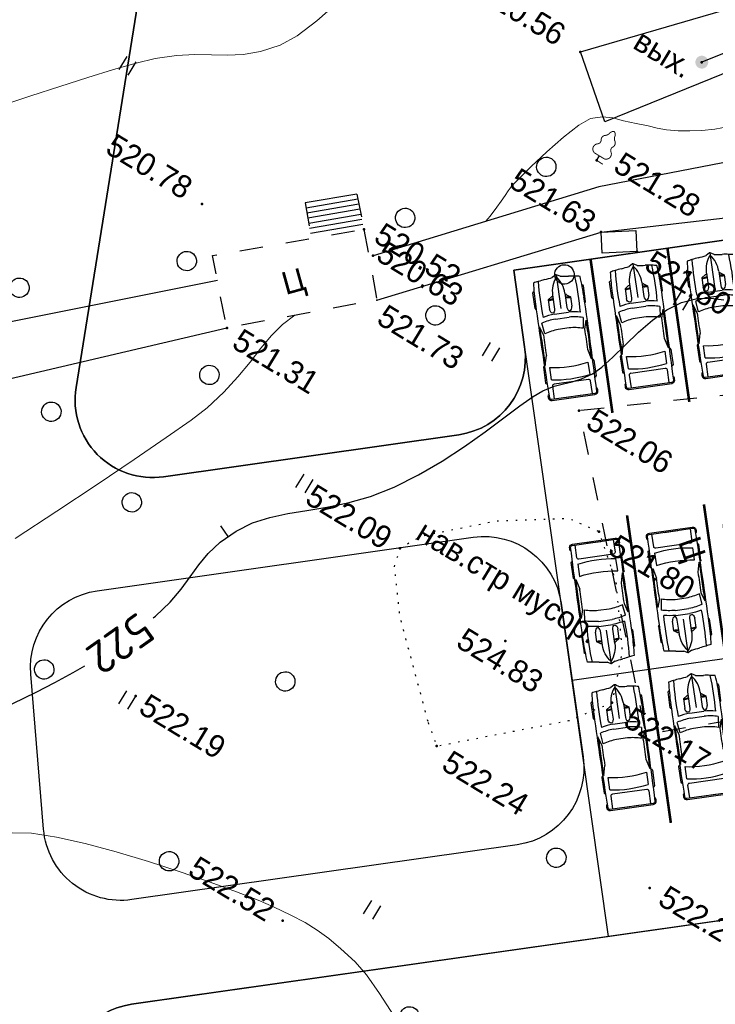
# Model space of a CAD drawing. Header units: millimetres. Extents: x 0 to 1576219, y -334896 to 156638.
# Tile 12 of 63: x 346062 to 372937, y -176973 to -138936. Entities that reach past the tile are written whole.
import ezdxf
from ezdxf import colors
from ezdxf.entities.mleader import LeaderData, LeaderLine
from ezdxf.math import Vec2, Vec3

# ---------------------------------------------------------------- set-up
doc = ezdxf.new("R2010")
doc.units = ezdxf.units.MM
for name, pattern in [('Д_ТРОТ_ТРУБА', [3, 1.5, -1.5]), ('ДОРОГИ_СТРОЯЩ', [9, 8, -1]), ('Контура низ откосов  Штриховая 0.1-0.5 - - - - - - -', [0.6, 0.1, -0.5])]:
    doc.linetypes.add(name, pattern=pattern)
for name, color, linetype in [('(004) Точки рельефа', 7, 'Continuous'), ('(004a) Точки рельефа (отк.)', 7, 'Continuous'), ('(014) Водопровод', 5, 'ИК_Водопровод -------в--------'), ('(022) Возд. Линии', 7, 'Continuous'), ('(025) Дорога', 7, 'Continuous'), ('(031) Горизонтали', 42, 'Continuous'), ('(035) Откосы', 7, 'Continuous'), ('(036) Растительность', 7, 'Continuous'), ('(038) Деревья', 7, 'Continuous'), ('(039) Земля', 7, 'Continuous'), ('C-TOPO-MAJR', 9, 'Continuous')]:
    doc.layers.add(name, color=color, linetype=linetype)
doc.layers.add('(032) Горизонтали утолщенные', color=32, linetype='Continuous', lineweight=30)
doc.layers.add('(042) Бергштрих', color=32, linetype='Continuous', lineweight=30)
doc.layers.add('К1', color=7, linetype='Continuous', lineweight=40, true_color=0x076e4b)
doc.styles.add('BM-431', font='txt')
doc.styles.add('D-431', font='txt')
doc.styles.add('GOST', font='isocpeur.ttf')
doc.styles.add('СПДС', font='isocpeur.ttf')
doc.linetypes.add('GAZ_VOZDUSH', pattern='A,1,-2,["~",Standard,S=3,R=0,X=-1.5,Y=-1.5],-1,10', length=14)
doc.linetypes.add('ИК_Водопровод -------в--------', pattern='A,9,-0.6,["В",Standard,S=1.2,R=0,X=0,Y=-0.6],-1.2', length=10.8)
doc.linetypes.add('ОТКОСЫ_НЕУКР', pattern='A,0.5,["|",Standard,S=1.2,R=0,X=0,Y=-1.2],1,["|",Standard,S=0.5,R=0,X=0,Y=-0.5],0.5', length=2)
doc.linetypes.add('ОТКОСЫ_НЕУКР1', pattern='A,0.5,["|",Standard,S=-1.2,R=0,X=0,Y=1.2],1,["|",Standard,S=-0.5,R=0,X=0,Y=0.5],0.5', length=2)
doc.linetypes.add('ОТКОСЫ_УКРЕП', pattern='A,0.5,["|",Standard,S=1.2,R=0,X=0,Y=-1.2],0.8,[".",Standard,S=1,R=0.1,X=0.1,Y=-1.2],0.1,["|",Standard,S=0.5,R=0,X=0,Y=-0.5],0', length=1.4)
doc.linetypes.add('ПОДПОРНАЯ СТЕНКА', pattern='A,2,["V",Standard,S=1.2,R=0,X=0,Y=-1.2],0.2,["V",Standard,S=0.8,R=0,X=0,Y=-0.8],0.25,["V",Standard,S=0.3,R=0,X=0,Y=-0.3],0.25', length=2.7)

# ---------------------------------------------------------------- blocks, each defined once
blk = doc.blocks.new('d')
at = {"layer": '(038) Деревья'}
blk.add_ellipse((0, 0), major_axis=(0.265, 0.265), ratio=1, start_param=5.497787, end_param=11.780972, dxfattribs=at)
blk = doc.blocks.new('I04010')
for p, q in [((-0.412273, 0.007146), (-0.412273, 1.207146)), ((0.387727, 1.207146), (0.387727, 0.007146))]:
    blk.add_line(p, q)
blk = doc.blocks.new('karagach-flat-63')
at = {"layer": '(038) Деревья', "const_width": 0.0375}
for points in [[(-0.208, 1.009, 0.181567), (-0.117, 1.159, 0.303004)], [(0, 1.312, 0.246034), (-0.117, 1.159, 0.489079)], [(0, 1.312, -0.246034), (0.117, 1.159, -0.489079)], [(0.208, 1.009, -0.181567), (0.117, 1.159, -0.303004)], [(-0.315, 0.559, 0.383603), (-0.255, 0.753, 0.352912)], [(-0.208, 1.009, 0.430853), (-0.255, 0.753, 0.548276)], [(0.208, 1.009, -0.430853), (0.255, 0.753, -0.548276)], [(0.315, 0.559, -0.383603), (0.255, 0.753, -0.352912)], [(-0.315, 0.559, 0.626949), (-0.218, 0.206, 0.702465)], [(0.315, 0.559, -0.626949), (0.218, 0.206, -0.702465)]]:
    blk.add_lwpolyline(points, format="xyb", dxfattribs=at)
for points in [[(0, 0.206), (-0.218, 0.206)], [(0, 0), (0, 0.206)], [(0, 0.206), (0.218, 0.206)], [(0, 0), (0.281, 0)]]:
    blk.add_lwpolyline(points, dxfattribs=at)
at = {"layer": '(038) Деревья'}
blk.add_lwpolyline([(0, 0), (0, 0.206)], dxfattribs=at)
blk = doc.blocks.new('A$C05d28b1e')
at = {"layer": '(014) Водопровод', "linetype": 'ByBlock'}
h = blk.add_hatch(color=0, dxfattribs=at)
edge = h.paths.add_edge_path()
edge.add_arc((-90348, -74918), 250, 0, 360)
at = {"layer": '(004) Точки рельефа', "color": 7, "linetype": 'ByBlock', "lineweight": -2}
for p in [(-90348, -74918), (-94563, -77018), (-91848, -80273), (-88693, -82473), (-90266, -82549), (-98152, -87219), (-87406, -88886), (-104004, -89623), (-84317, -92479), (-100697, -93219), (-90561, -97025), (-85224, -97971), (-80460, -97859), (-85379, -102811), (-75507, -103224), (-96325, -107205), (-86968, -111673)]:
    blk.add_point(p, dxfattribs=at)
at = {"layer": '(004) Точки рельефа', "color": 7}
blk.add_point((-96304, -89290), dxfattribs=at)
at = {"layer": '(004a) Точки рельефа (отк.)', "color": 7, "linetype": 'ByBlock', "lineweight": -2}
blk.add_point((-97320, -87907), dxfattribs=at)
at = {"layer": '(014) Водопровод', "linetype": 'GAZ_VOZDUSH', "ltscale": 600, "flags": 128}
blk.add_lwpolyline([(-44342, -33518), (-44199, -33721), (-51302, -39257), (-66135, -51011), (-83417, -65659), (-90348, -74918)], dxfattribs=at)
at = {"layer": '(025) Дорога', "linetype": 'Д_ТРОТ_ТРУБА', "ltscale": 600, "flags": 128}
for points in [[(-82343, -85020), (-87406, -88886), (-78715, -98237), (-74438, -94524)], [(-99094, -86195), (-98142, -87230)], [(-98152, -87219), (-98152, -87219), (-96302, -89288), (-100697, -93219), (-102628, -91119), (-98152, -87219)], [(-100618, -87522), (-99704, -88571)]]:
    blk.add_lwpolyline(points, dxfattribs=at)
at = {"layer": '(025) Дорога', "ltscale": 600}
for points in [[(-99094, -86195), (-100618, -87522)], [(-98959, -86342), (-100486, -87673)], [(-98823, -86489), (-100355, -87824)], [(-98688, -86636), (-100224, -87974)], [(-98552, -86784), (-100092, -88125)], [(-98417, -86931), (-99961, -88276)], [(-98282, -87078), (-99829, -88427)]]:
    blk.add_lwpolyline(points, dxfattribs=at)
at = {"layer": '(031) Горизонтали', "color": 42, "linetype": 'Continuous', "lineweight": 0, "ltscale": 600}
for points in [[(-112585, -90395), (-111820, -89491), (-111055, -88596), (-110314, -87743), (-109620, -86965), (-108999, -86297), (-108472, -85773), (-107829, -85234), (-107239, -84834), (-106687, -84514), (-106161, -84213), (-105648, -83869), (-105135, -83423), (-104608, -82813), (-104242, -82168), (-103891, -81274), (-103548, -80199)], [(-94291, -84513), (-94250, -84245), (-94208, -83813), (-94181, -83528), (-94161, -83263), (-94162, -83051), (-94132, -82790), (-94052, -82437), (-93891, -81790), (-93671, -80987), (-93416, -80166), (-93149, -79463), (-92895, -79018), (-92535, -78711), (-92162, -78544), (-91752, -78425), (-91284, -78261), (-90849, -78095), (-90499, -77986), (-90158, -77863), (-89748, -77656), (-89368, -77431), (-88978, -77178), (-88577, -76876), (-88165, -76504)], [(-97657, -114192), (-97004, -113822), (-96109, -113450), (-95034, -113085), (-93838, -112734), (-92583, -112407), (-91329, -112110), (-90137, -111853), (-89069, -111643), (-88184, -111489), (-87544, -111398), (-86799, -111323), (-86183, -111285), (-85632, -111288), (-85083, -111334), (-84474, -111429), (-83740, -111574), (-83102, -111778), (-82300, -112133), (-81367, -112592)]]:
    blk.add_lwpolyline(points, dxfattribs=at)
at = {"layer": '(032) Горизонтали утолщенные', "color": 32, "linetype": 'Continuous', "lineweight": 30, "ltscale": 600}
blk.add_lwpolyline([(-97313, -104272), (-97275, -104164), (-97068, -103413), (-96963, -102759), (-96912, -102168), (-96870, -101605), (-96788, -101035), (-96619, -100424), (-96316, -99738), (-95936, -99141), (-95479, -98615), (-94962, -98127), (-94399, -97645), (-93804, -97136), (-93192, -96566), (-92578, -95905), (-91977, -95118), (-91417, -94226), (-90916, -93294), (-90473, -92360), (-90083, -91460), (-89744, -90633), (-89454, -89916), (-89209, -89345), (-89007, -88959), (-88727, -88582), (-88466, -88308), (-88214, -88066), (-87963, -87787), (-87704, -87402), (-87527, -86988), (-87365, -86436), (-87201, -85793), (-87018, -85106), (-86802, -84423), (-86534, -83791), (-86199, -83256), (-85758, -82813), (-85311, -82528), (-84853, -82325)], dxfattribs=at)
at = {"layer": '(035) Откосы', "linetype": 'ОТКОСЫ_НЕУКР', "ltscale": 600}
blk.add_lwpolyline([(-43467, -33713), (-50228, -38972), (-65716, -51272), (-69386, -54487), (-82461, -65521), (-92351, -78829), (-94563, -77018), (-83792, -65233), (-70933, -54336), (-66615, -50729), (-55308, -41565), (-45031, -33845), (-46804, -31485)], dxfattribs=at)
at = {"layer": '(035) Откосы', "linetype": 'ОТКОСЫ_НЕУКР1', "ltscale": 600}
for points in [[(-50986, -41802), (-59240, -47211), (-69359, -56302), (-77751, -66219), (-85575, -75948), (-91245, -81100), (-97320, -87907)], [(-96304, -89290), (-90266, -82549), (-83981, -77658), (-77327, -68971), (-66727, -56448), (-57800, -48932), (-50342, -42474)], [(-113250, -105099), (-111868, -104186), (-100697, -93219)]]:
    blk.add_lwpolyline(points, dxfattribs=at)
at = {"layer": '(035) Откосы', "linetype": 'ПОДПОРНАЯ СТЕНКА', "ltscale": 600, "flags": 128}
blk.add_lwpolyline([(-90266, -82549), (-89153, -81794), (-88693, -82473), (-89806, -83228)], close=True, dxfattribs=at)
at = {"layer": '(035) Откосы', "linetype": 'ОТКОСЫ_УКРЕП', "ltscale": 600}
blk.add_lwpolyline([(-114488, -103345), (-101971, -91834)], dxfattribs=at)
at = {"layer": '(039) Земля', "linetype": 'Контура низ откосов  Штриховая 0.1-0.5 - - - - - - -', "ltscale": 600, "flags": 128}
blk.add_lwpolyline([(-86134, -102214), (-85379, -102811), (-81529, -99320), (-80460, -97859), (-81142, -95971), (-82766, -93773), (-84317, -92479), (-85585, -92655), (-87908, -94181), (-90103, -96202), (-90561, -97025), (-90388, -97739), (-89186, -99301), (-86134, -102214)], dxfattribs=at)
at = {"layer": '(042) Бергштрих', "color": 32, "linetype": 'Continuous', "lineweight": 30, "ltscale": 600}
blk.add_line((-96468, -100081), (-96925, -99879), dxfattribs=at)
at = {"layer": '(022) Возд. Линии', "xscale": 1000, "yscale": 1000, "zscale": 1000}
blk.add_blockref('karagach-flat-63', (-91848, -80273), dxfattribs=at)
at = {"layer": '(036) Растительность', "linetype": 'Continuous', "xscale": 500, "yscale": 500, "zscale": 500}
for p in [(-86209, -83498), (-109232, -86861), (-91492, -89011), (-95009, -97107), (-96519, -107808), (-84224, -109819)]:
    blk.add_blockref('I04010', p, dxfattribs=at)
at = {"layer": '(038) Деревья', "linetype": 'Continuous', "xscale": 1000, "yscale": 1000, "zscale": 1000}
for p in [(-93382, -81495), (-90625, -84681), (-97018, -86011), (-94059, -88621), (-103362, -91817), (-100331, -95124), (-108351, -96055), (-104812, -99510), (-100336, -100886), (-91676, -103719), (-79191, -104102), (-99876, -108160), (-91906, -111987), (-80857, -112285)]:
    blk.add_blockref('d', p, dxfattribs=at)
at = {"layer": '(004) Точки рельефа', "linetype": 'ByBlock', "char_height": 875, "attachment_point": 4, "style": 'D-431'}
for s, insert in [('520.56', (-99044, -76893)), ('521.28', (-91146, -79858)), ('521.63', (-94269, -82475)), ('521.80', (-88150, -82485)), ('520.52', (-97637, -86997)), ('522.06', (-86906, -88881)), ('520.78', (-108282, -89448)), ('521.73', (-95902, -89638)), ('521.80', (-83650, -92591)), ('521.31', (-100195, -93342)), ('522.09', (-94662, -97007)), ('522.17', (-79684, -97975)), ('524.83', (-86793, -98718)), ('522.24', (-84816, -103059)), ('522.29', (-74959, -103175)), ('522.19', (-95951, -107265)), ('522.52', (-91067, -111637))]:
    blk.add_mtext(s, dxfattribs=dict(at, insert=insert))
at = {"layer": '(004a) Точки рельефа (отк.)', "linetype": 'ByBlock', "insert": (-97195, -87557), "char_height": 875, "attachment_point": 4, "style": 'D-431'}
blk.add_mtext('520.63', dxfattribs=at)
at = {"layer": '(014) Водопровод', "color": 0, "linetype": 'Continuous', "style": 'BM-431'}
blk.add_text('вых.', height=875, dxfattribs=at).set_placement((-92965, -75840))
at = {"layer": '(025) Дорога', "linetype": 'ДОРОГИ_СТРОЯЩ', "style": 'BM-431'}
for rotation, p in [(46.7599, (-99416, -90956)), (320.1904, (-81516, -91227))]:
    blk.add_text('Ц', height=875, rotation=rotation, dxfattribs=at).set_placement(p)
at = {"layer": '(039) Земля', "linetype": 'Continuous', "style": 'BM-431'}
blk.add_text('нав.стр мусор.', height=875, dxfattribs=at).set_placement((-90292, -96399))
at = {"layer": 'C-TOPO-MAJR', "color": 32, "linetype": 'Continuous', "lineweight": 30, "insert": (-97887, -105784), "char_height": 1250, "width": 2398.75, "attachment_point": 5, "rotation": 246.6211, "style": 'СПДС', "bg_fill": 3, "box_fill_scale": 1.254, "bg_fill_color": 256, "bg_fill_true_color": 13158600, "bg_fill_transparency": 0}
blk.add_mtext('522', dxfattribs=at)
at = {"layer": '(031) Горизонтали', "color": 42, "linetype": 'Continuous', "lineweight": 0, "ltscale": 600}
blk.add_lwpolyline([(-103469, -104421), (-102640, -102682), (-101843, -100990), (-101116, -99423), (-100498, -98059), (-100029, -96977), (-99748, -96256), (-99503, -95406), (-99347, -94618), (-99245, -93887), (-99163, -93209), (-99067, -92578), (-98925, -91988), (-98703, -91436)], dxfattribs=at)
at = {"layer": '(032) Горизонтали утолщенные', "color": 32, "linetype": 'Continuous', "lineweight": 30, "ltscale": 600}
blk.add_lwpolyline([(-104827, -116816), (-104753, -116675), (-104597, -116378), (-104363, -115951), (-104079, -115468), (-103838, -115105), (-103421, -114507), (-102872, -113727), (-102234, -112823), (-101553, -111850), (-100871, -110863), (-100232, -109919), (-99680, -109073), (-99260, -108380), (-98862, -107682), (-98610, -107232)], dxfattribs=at)
blk = doc.blocks.new('*U310')
at = {"color": 7, "true_color": 0xffffff, "const_width": 100}
blk.add_lwpolyline([(-3000, 0), (3000, 0)], dxfattribs=at)
blk = doc.blocks.new('*U311')
at = {"color": 0, "linetype": 'ByBlock', "lineweight": -2, "transparency": 16777216}
for p in [(0, 33000), (0, 30000), (0, 27000), (0, 24000), (0, 21000), (0, 18000), (0, 15000), (0, 12000), (0, 9000), (0, 6000), (0, 3000), (0, 0)]:
    blk.add_blockref('*U310', p, dxfattribs=at)
blk = doc.blocks.new('*U312')
at = {"color": 7, "true_color": 0xffffff, "const_width": 100}
blk.add_lwpolyline([(-3000, 0), (3000, 0)], dxfattribs=at)
blk = doc.blocks.new('*U313')
at = {"color": 0, "linetype": 'ByBlock', "lineweight": -2, "transparency": 16777216}
for p in [(0, 30000), (0, 27000), (0, 24000), (0, 21000), (0, 18000), (0, 15000), (0, 12000), (0, 9000), (0, 6000), (0, 3000), (0, 0)]:
    blk.add_blockref('*U312', p, dxfattribs=at)
blk = doc.blocks.new('*U320')
at = {"color": 7, "true_color": 0xffffff, "const_width": 100}
blk.add_lwpolyline([(-3000, 0), (3000, 0)], dxfattribs=at)
blk = doc.blocks.new('*U323')
at = {"color": 0, "linetype": 'ByBlock', "lineweight": -2, "transparency": 16777216}
for p in [(0, 30000), (0, 27000), (0, 24000), (0, 21000), (0, 18000), (0, 15000), (0, 12000), (0, 9000), (0, 6000), (0, 3000), (0, 0)]:
    blk.add_blockref('*U320', p, dxfattribs=at)
blk = doc.blocks.new('*U309')
for p, q in [((536, 950), (536, 936)), ((1182, 988), (568, 988)), ((1214, 950), (1214, 950)), ((1779, 801), (2195, 746)), ((2235, 810), (1899, 912)), ((3412, 904), (3030, 807)), ((3440, 942), (3440, 950)), ((3472, 988), (4087, 988)), ((4119, 950), (4119, 934)), ((4736, -851), (4736, 851)), ((4785, -832), (4785, 832)), ((820, 295), (918, 436)), ((918, 436), (1294, 436)), ((3516, 746), (3994, 746)), ((4179, 670), (4179, -670)), ((4736, 746), (4242, 746)), ((83, 156), (3, 10)), ((756, 241), (1313, 241)), ((816, 241), (816, 283)), ((1496, -274), (1496, 274)), ((1690, -267), (1690, 267)), ((2102, 216), (2102, -216)), ((4736, -267), (4736, 267)), ((0, 0), (1313, 0)), ((3, -10), (83, -156)), ((756, -241), (1313, -241)), ((816, -241), (816, -283)), ((820, -295), (918, -436)), ((918, -436), (1294, -436)), ((2195, -746), (1779, -801)), ((3994, -746), (3516, -746)), ((4242, -746), (4736, -746)), ((536, -950), (536, -936)), ((1182, -988), (568, -988)), ((1214, -950), (1214, -950)), ((2235, -810), (1899, -912)), ((3412, -904), (3030, -807)), ((3440, -942), (3440, -950)), ((3472, -988), (4087, -988)), ((4119, -950), (4119, -934))]:
    blk.add_line(p, q)
for centre, major_axis, ratio, start_param, end_param in [((6757, -699), (0, 7958), 0.842304, 1.367076, 1.39176), ((1046, -12468), (0, 13417), 0.842304, 0.00281, 0.075598), ((568, 950), (0, -37.6), 0.842304, 3.141593, 4.712389), ((1638, -268113), (0, 269063), 0.842304, -0.013397, 0.002797), ((1182, 950), (0, 37.6), 0.842304, -1.570796, 0), ((3436, 137), (0, 2077), 0.842304, 1.245306, 1.50788), ((1638, -268113), (0, -269025), 0.842304, 3.133765, 3.140441), ((2433, -93125), (0, -93935), 0.842304, 3.134049, 3.144098), ((3472, 950), (0, -37.6), 0.842304, 3.141593, 4.712389), ((4087, 950), (0, 37.6), 0.842304, -1.570796, 0), ((4588, 910), (0, 56.4), 0.842304, -0.013017, 1.249894), ((1638, -268131), (0, 269121), 0.842304, -0.013397, -0.013017), ((4673, 851), (0, -75.2), 0.842304, 1.570796, 3.128196), ((4673, 832), (0, -133), 0.842304, 1.570796, 3.128196), ((-5194, 1331), (0, -6374), 0.842304, 1.385369, 1.434372), ((6583, -699), (0, -7755), 0.842304, 4.528606, 4.561838), ((952, -15087), (0, -15833), 0.842304, 3.096046, 3.200911), ((331, 432), (0, 696), 0.842304, 4.435146, 4.718221), ((361, 432), (0, 696), 0.842304, 4.435146, 4.718221), ((1290, 339), (161, -9), 0.603834, -1.395552, 1.581315), ((3414, 137), (0, -2280), 0.842304, 4.449482, 4.652344), ((3800, 71), (0, -2021), 0.842304, 4.372215, 4.640744), ((434, 0), (0, 3734), 0.842304, 4.511394, 4.913384), ((912, 0), (0, 3734), 0.842304, 4.511394, 4.913384), ((4242, 670), (0, 75.2), 0.842304, 0, 1.570796), ((16, 0), (0, -18.8), 0.842304, 4.131459, 5.293319), ((756, -1185), (0, 1427), 0.842304, 0, 0.590319), ((832, 283), (0, 18.8), 0.842304, 0.879714, 1.570796), ((-5194, -1331), (0, 6374), 0.842304, -1.434372, -1.385369), ((756, 1185), (0, 1427), 0.842304, 2.551274, 3.141593), ((832, -283), (0, -18.8), 0.842304, 4.712389, 5.403472), ((331, -432), (0, -696), 0.842304, 1.564964, 1.848039), ((361, -432), (0, -696), 0.842304, 1.564964, 1.848039), ((3414, -137), (0, -2280), 0.842304, -1.510751, -1.307889), ((3436, -137), (0, -2077), 0.842304, -1.50788, -1.245306), ((3800, -71), (0, -2021), 0.842304, -1.499151, -1.230623), ((6583, 699), (0, 7755), 0.842304, 1.721348, 1.754579), ((6757, 699), (0, 7958), 0.842304, 1.749832, 1.774517), ((952, 15087), (0, -15833), 0.842304, -0.059319, 0.045547), ((4242, -670), (0, -75.2), 0.842304, 4.712389, 6.283185), ((1046, 12468), (0, -13417), 0.842304, -0.075598, -0.00281), ((568, -950), (0, 37.6), 0.842304, 1.570796, 3.141593), ((1638, 268113), (0, 269063), 0.842304, 3.138796, 3.15499), ((1182, -950), (0, -37.6), 0.842304, 0, 1.570796), ((1638, 268113), (0, -269025), 0.842304, 0.001152, 0.007828), ((2433, 93125), (0, -93935), 0.842304, -0.002505, 0.007544), ((3472, -950), (0, -37.6), 0.842304, -1.570796, 0), ((4087, -950), (0, 37.6), 0.842304, 3.141593, 4.712389), ((4588, -910), (0, -56.4), 0.842304, -1.249894, 0.013017), ((1638, 268131), (0, 269121), 0.842304, 3.15461, 3.15499), ((4673, -851), (0, 75.2), 0.842304, 3.15499, 4.712389), ((4673, -832), (0, -133), 0.842304, 0.013397, 1.570796)]:
    blk.add_ellipse(centre, major_axis=major_axis, ratio=ratio, start_param=start_param, end_param=end_param)
at = {"extrusion": (0, 0, -1)}
blk.add_ellipse((1290, -339), major_axis=(161, 9), ratio=0.603834, start_param=-1.395552, end_param=1.581315, dxfattribs=at)
blk = doc.blocks.new('*U318')
blk.add_blockref('*U309', (-1936, -355))
blk = doc.blocks.new('*U319')
at = {"color": 0, "linetype": 'ByBlock', "lineweight": -2, "transparency": 16777216}
for p in [(0, 36000), (0, 33000), (0, 30000), (0, 27000), (0, 24000), (0, 21000), (0, 18000), (0, 15000), (0, 12000), (0, 9000), (0, 6000), (0, 3000), (0, 0)]:
    blk.add_blockref('*U318', p, dxfattribs=at)
blk = doc.blocks.new('*U314')
blk.add_blockref('*U309', (-1936, -355))
blk = doc.blocks.new('*U315')
at = {"color": 0, "linetype": 'ByBlock', "lineweight": -2, "transparency": 16777216}
for p in [(0, 30000), (0, 27000), (0, 24000), (0, 21000), (0, 18000), (0, 15000), (0, 12000), (0, 9000), (0, 6000), (0, 3000), (0, 0)]:
    blk.add_blockref('*U314', p, dxfattribs=at)
blk = doc.blocks.new('*U316')
blk.add_blockref('*U309', (-1936, -355))
blk = doc.blocks.new('*U317')
at = {"color": 0, "linetype": 'ByBlock', "lineweight": -2, "transparency": 16777216}
for p in [(0, 30000), (0, 27000), (0, 24000), (0, 21000), (0, 18000), (0, 15000), (0, 12000), (0, 9000), (0, 6000), (0, 3000), (0, 0)]:
    blk.add_blockref('*U316', p, dxfattribs=at)

msp = doc.modelspace()

# ---------------------------------------------------------------- block references
at = {"color": 5, "lineweight": 50, "rotation": 328.7134303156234}
msp.add_blockref('A$C05d28b1e', (488531.156, -123473.137), dxfattribs=at)

# ---------------------------------------------------------------- next in the draw order: linework, layer by layer
at = {"color": 8}
for points in [[(349007.776, -110443.147), (340438.602, -163894.724), (344000.153, -206665.732, -0.376197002), (341649.359, -209845.868), (353476.287, -207268.164, -0.453284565), (349847.734, -204585.935), (347816.423, -180191.731, -0.39720505), (350383.002, -176972.764), (403461.684, -169417.548), (403742.674, -171392.426), (407706.113, -170833.783), (407424.386, -168853.726), (403756.848, -143107.283), (365146.612, -148607.247), (365569.686, -151577.265, -0.414213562), (363022.742, -154970.358), (351623.135, -156594.213, -0.505219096), (348237.885, -153149.309), (354926.012, -111431.062, -0.161682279)], [(354926.012, -111431.062), (348237.885, -153149.309, 0.505219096), (351623.135, -156594.213), (363022.742, -154970.358, 0.414213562), (365569.686, -151577.265), (365146.612, -148607.247), (403756.848, -143107.283), (407424.386, -168853.726), (407706.113, -170833.783), (407703.524, -170834.151), (408266.241, -174789.085), (404300.949, -175353.275), (403737.495, -171393.163), (403742.674, -171392.426), (403461.684, -169417.548), (368813.255, -174347.405), (350383.002, -176972.764, 0.39720505), (347816.423, -180191.731), (348936.832, -193646.827), (354621.109, -192708.604), (355337.759, -197050.472), (415909.299, -187062.516), (410180.409, -136859.222)]]:
    msp.add_lwpolyline(points, format="xyb", dxfattribs=at)
at = {"color": 8, "lineweight": 30}
for points in [[(348237.885, -153149.309), (354926.012, -111431.062)], [(354926.012, -111431.062), (348237.885, -153149.309)], [(403756.848, -143107.283), (365146.612, -148607.247)], [(365146.612, -148607.247), (403756.848, -143107.283)], [(365146.612, -148607.247), (365569.686, -151577.265)], [(365569.686, -151577.265), (365146.612, -148607.247)], [(363022.742, -154970.358), (351623.135, -156594.213)], [(351623.135, -156594.213), (363022.742, -154970.358)], [(349053.005, -161000.703), (363586.841, -158930.382)], [(349053.005, -161000.703), (363586.841, -158930.382)], [(366979.933, -161477.326), (367826.082, -167417.362)], [(366979.933, -161477.326), (367826.082, -167417.362)], [(346985.175, -170209.193), (346486.426, -164219.67)], [(346985.175, -170209.193), (346486.426, -164219.67)], [(350383.002, -176972.764), (403461.684, -169417.548)], [(403461.684, -169417.548), (368813.255, -174347.405)], [(365279.138, -170810.455), (350397.902, -172930.262)], [(365279.138, -170810.455), (350397.902, -172930.262)], [(368813.255, -174347.405), (350383.002, -176972.764)]]:
    msp.add_lwpolyline(points, dxfattribs=at)
at = {"color": 8}
msp.add_lwpolyline([(365146.612, -148607.247), (403756.848, -143107.283), (407424.386, -168853.726), (368814.15, -174353.691)], close=True, dxfattribs=at)
at = {"color": 8, "lineweight": 30}
for points in [[(365569.686, -151577.265, -0.414213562), (363022.742, -154970.358)], [(363022.742, -154970.358, 0.414213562), (365569.686, -151577.265)], [(351623.135, -156594.213, -0.505219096), (348237.885, -153149.309)], [(348237.885, -153149.309, 0.505219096), (351623.135, -156594.213)], [(363586.841, -158930.382, -0.414213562), (366979.933, -161477.326)], [(363586.841, -158930.382, -0.414213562), (366979.933, -161477.326)], [(346486.426, -164219.67, -0.39720505), (349053.005, -161000.703)], [(346486.426, -164219.67, -0.39720505), (349053.005, -161000.703)], [(367826.082, -167417.362, -0.414213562), (365279.138, -170810.455)], [(367826.082, -167417.362, -0.414213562), (365279.138, -170810.455)], [(350397.902, -172930.262, -0.431429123), (346985.175, -170209.193)], [(350397.902, -172930.262, -0.431429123), (346985.175, -170209.193)]]:
    msp.add_lwpolyline(points, format="xyb", dxfattribs=at)
at = {"color": 8}
msp.add_lwpolyline([(365279.138, -170810.455), (350397.902, -172930.262, -0.431429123), (346985.175, -170209.193), (346486.426, -164219.67, -0.39720505), (349053.005, -161000.703), (363586.841, -158930.382, -0.414213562), (366979.933, -161477.326), (367826.082, -167417.362, -0.414213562)], format="xyb", close=True, dxfattribs=at)
msp.add_lwpolyline([(365279.138, -170810.455), (350397.902, -172930.262, -0.431429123), (346985.175, -170209.193), (346486.426, -164219.67, -0.39720505), (349053.005, -161000.703), (363586.841, -158930.382, -0.414213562), (366979.933, -161477.326), (367826.082, -167417.362, -0.414213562)], format="xyb", close=True, dxfattribs=at)
msp.add_lwpolyline([(367403.007, -164447.344), (400073.207, -159793.528)], dxfattribs=at)

# ---------------------------------------------------------------- next in the draw order: block references
for name, p, rotation in [('*U319', (367406.499, -150655.806), 278.107147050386), ('*U311', (368539.704, -151154.191), 278.1071470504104), ('*U313', (369949.952, -161054.252), 278.1071470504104), ('*U323', (370796.1, -166994.288), 278.1071470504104), ('*U315', (369662.895, -166495.903), 278.107147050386)]:
    msp.add_blockref(name, p, dxfattribs=dict(rotation=rotation))
at = {"xscale": -1, "rotation": 278.1071470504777}
msp.add_blockref('*U317', (369000.985, -161849.239), dxfattribs=at)

# ---------------------------------------------------------------- next in the draw order: leaders
at = {"layer": 'К1', "color": 0, "linetype": 'ByBlock', "lineweight": 0, "ltscale": 250}
ml = msp.add_multileader_mtext('Standard', dxfattribs=at)
ml.set_content('УП1,2 90%%D', style='GOST')
ml.set_leader_properties()
ml.build(insert=Vec2(0, 0))
ml.multileader.update_dxf_attribs({"text_left_attachment_type": 6, "text_right_attachment_type": 6, "dogleg_length": 0.001, "arrow_head_size": 750, "scale": 500})
ctx = ml.context
ctx.base_point, ctx.scale, ctx.char_height, ctx.arrow_head_size, ctx.landing_gap_size, ctx.plane_origin = Vec3(740669.526, -189800.546, 3656), 500, 500, 750, 0, Vec3(775757.993, -176241.907, 3656)
ctx.left_attachment, ctx.right_attachment, ctx.text_align_type = 6, 6, 1
notes = []
notes.append((ctx, [(0, (0, 0, 0), (0, 0), (1, 0), 1, [])]))
ctx.mtext.insert, ctx.mtext.alignment, ctx.mtext.flow_direction = Vec3(742057.026, -189200.546, 3656), 2, 5
ctx.mtext.has_bg_fill, ctx.mtext.bg_color, ctx.mtext.bg_scale_factor, ctx.mtext.bg_transparency, ctx.mtext.use_window_bg_color = 1, -1023410173, 1.1, 0, 0
for ctx, leaders in notes:
    for number, flags, end, landing, length, lines in leaders:
        leader = LeaderData()
        leader.index, (leader.has_last_leader_line, leader.has_dogleg_vector, leader.attachment_direction) = number, flags
        leader.last_leader_point, leader.dogleg_vector, leader.dogleg_length = Vec3(end), Vec3(landing), length
        for number, points, colour, breaks in lines:
            line = LeaderLine()
            line.index, line.vertices, line.color, line.breaks = number, Vec3.list(points), colors.encode_raw_color(colour), breaks
            leader.lines.append(line)
        ctx.leaders.append(leader)

# ---------------------------------------------------------------- next in the draw order: leaders
ml = msp.add_multileader_mtext('Standard', dxfattribs=at)
ml.set_content('УП3 90%%D', style='GOST')
ml.set_leader_properties()
ml.build(insert=Vec2(0, 0))
ml.multileader.update_dxf_attribs({"text_left_attachment_type": 6, "text_right_attachment_type": 6, "dogleg_length": 0.001, "arrow_head_size": 750, "scale": 500})
ctx = ml.context
ctx.base_point, ctx.scale, ctx.char_height, ctx.arrow_head_size, ctx.landing_gap_size, ctx.plane_origin = Vec3(752427.104, -190628.39, 3656), 500, 500, 750, 0, Vec3(786128.071, -177069.751, 3656)
ctx.left_attachment, ctx.right_attachment, ctx.text_align_type = 6, 6, 1
notes = []
notes.append((ctx, [(0, (0, 0, 0), (0, 0), (1, 0), 1, [])]))
ctx.mtext.insert, ctx.mtext.alignment, ctx.mtext.flow_direction = Vec3(753602.104, -190028.39, 3656), 2, 5
ctx.mtext.has_bg_fill, ctx.mtext.bg_color, ctx.mtext.bg_scale_factor, ctx.mtext.bg_transparency, ctx.mtext.use_window_bg_color = 1, -1023410173, 1.1, 0, 0
for ctx, leaders in notes:
    for number, flags, end, landing, length, lines in leaders:
        leader = LeaderData()
        leader.index, (leader.has_last_leader_line, leader.has_dogleg_vector, leader.attachment_direction) = number, flags
        leader.last_leader_point, leader.dogleg_vector, leader.dogleg_length = Vec3(end), Vec3(landing), length
        for number, points, colour, breaks in lines:
            line = LeaderLine()
            line.index, line.vertices, line.color, line.breaks = number, Vec3.list(points), colors.encode_raw_color(colour), breaks
            leader.lines.append(line)
        ctx.leaders.append(leader)

# ---------------------------------------------------------------- next in the draw order: leaders
ml = msp.add_multileader_mtext('Standard', dxfattribs=at)
ml.set_content('УП4 90%%D', style='GOST')
ml.set_leader_properties()
ml.build(insert=Vec2(0, 0))
ml.multileader.update_dxf_attribs({"text_left_attachment_type": 6, "text_right_attachment_type": 6, "dogleg_length": 0.001, "arrow_head_size": 750, "scale": 500})
ctx = ml.context
ctx.base_point, ctx.scale, ctx.char_height, ctx.arrow_head_size, ctx.landing_gap_size, ctx.plane_origin = Vec3(749897.856, -197249.302, 3656), 500, 500, 750, 0, Vec3(782423.822, -183690.663, 3656)
ctx.left_attachment, ctx.right_attachment, ctx.text_align_type = 6, 6, 1
notes = []
notes.append((ctx, [(0, (0, 0, 0), (0, 0), (1, 0), 1, [])]))
ctx.mtext.insert, ctx.mtext.alignment, ctx.mtext.flow_direction = Vec3(751097.856, -196649.302, 3656), 2, 5
ctx.mtext.has_bg_fill, ctx.mtext.bg_color, ctx.mtext.bg_scale_factor, ctx.mtext.bg_transparency, ctx.mtext.use_window_bg_color = 1, -1023410173, 1.1, 0, 0
for ctx, leaders in notes:
    for number, flags, end, landing, length, lines in leaders:
        leader = LeaderData()
        leader.index, (leader.has_last_leader_line, leader.has_dogleg_vector, leader.attachment_direction) = number, flags
        leader.last_leader_point, leader.dogleg_vector, leader.dogleg_length = Vec3(end), Vec3(landing), length
        for number, points, colour, breaks in lines:
            line = LeaderLine()
            line.index, line.vertices, line.color, line.breaks = number, Vec3.list(points), colors.encode_raw_color(colour), breaks
            leader.lines.append(line)
        ctx.leaders.append(leader)

# ---------------------------------------------------------------- next in the draw order: leaders
ml = msp.add_multileader_mtext('Standard', dxfattribs=at)
ml.set_content('УП5.6 90%%D', style='GOST')
ml.set_leader_properties()
ml.build(insert=Vec2(0, 0))
ml.multileader.update_dxf_attribs({"text_left_attachment_type": 6, "text_right_attachment_type": 6, "dogleg_length": 0.001, "arrow_head_size": 750, "scale": 500})
ctx = ml.context
ctx.base_point, ctx.scale, ctx.char_height, ctx.arrow_head_size, ctx.landing_gap_size, ctx.plane_origin = Vec3(760430.922, -194191.015, 3656), 500, 500, 750, 0, Vec3(791756.888, -180632.376, 3656)
ctx.left_attachment, ctx.right_attachment, ctx.text_align_type = 6, 6, 1
notes = []
notes.append((ctx, [(0, (0, 0, 0), (0, 0), (1, 0), 1, [])]))
ctx.mtext.insert, ctx.mtext.alignment, ctx.mtext.flow_direction = Vec3(761855.922, -193591.015, 3656), 2, 5
ctx.mtext.has_bg_fill, ctx.mtext.bg_color, ctx.mtext.bg_scale_factor, ctx.mtext.bg_transparency, ctx.mtext.use_window_bg_color = 1, -1023410173, 1.1, 0, 0
for ctx, leaders in notes:
    for number, flags, end, landing, length, lines in leaders:
        leader = LeaderData()
        leader.index, (leader.has_last_leader_line, leader.has_dogleg_vector, leader.attachment_direction) = number, flags
        leader.last_leader_point, leader.dogleg_vector, leader.dogleg_length = Vec3(end), Vec3(landing), length
        for number, points, colour, breaks in lines:
            line = LeaderLine()
            line.index, line.vertices, line.color, line.breaks = number, Vec3.list(points), colors.encode_raw_color(colour), breaks
            leader.lines.append(line)
        ctx.leaders.append(leader)

doc.saveas('drawing.dxf')
